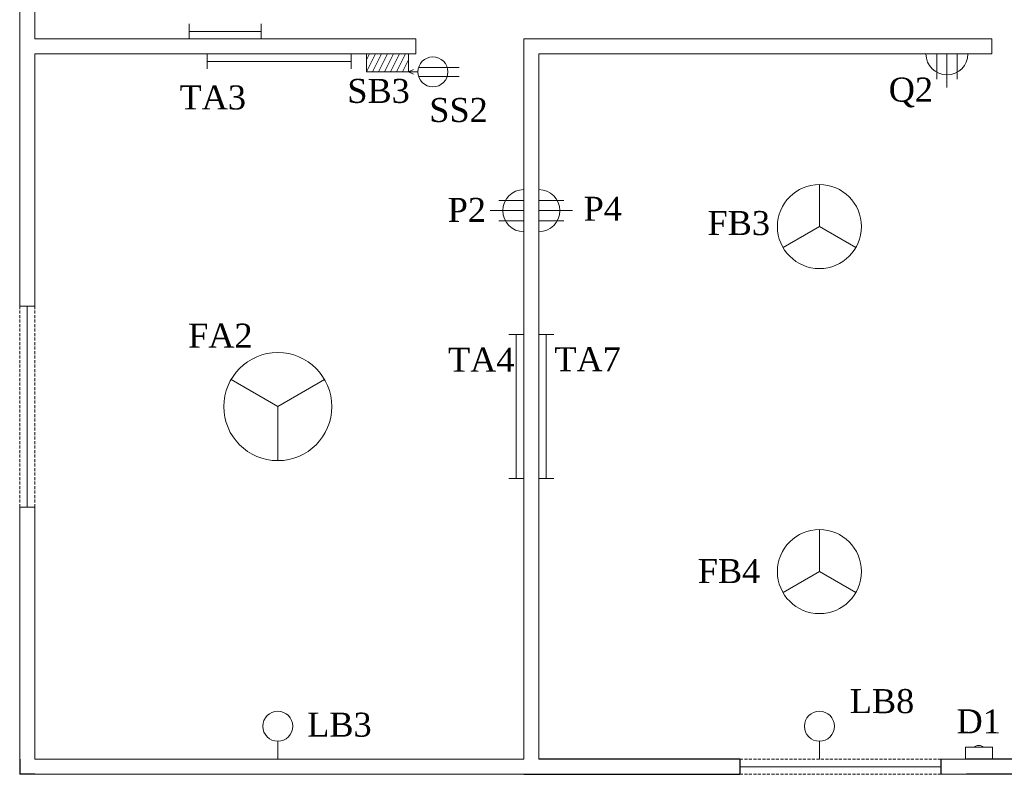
# Model space of a CAD drawing. Header units: inches. Extents: x 419 to 1480, y 150 to 957.
# Tile 1 of 4: x 419 to 747, y 361 to 612. Entities that reach past the tile are written whole.
import ezdxf

# ---------------------------------------------------------------- set-up
doc = ezdxf.new("R2010")
doc.units = ezdxf.units.IN
doc.header["$MEASUREMENT"] = 0
doc.linetypes.add('DASHEDX2', pattern=[1.5, 1, -0.5])
doc.layers.add('FandF', color=160, linetype='Continuous', lineweight=13)
doc.layers.add('name', color=160, linetype='Continuous', lineweight=13)

msp = doc.modelspace()

# ---------------------------------------------------------------- linework, layer by layer
at = {"linetype": 'Continuous', "lineweight": 13}
for p, q in [((419.16, 598.64), (419.16, 627.14)), ((424.16, 605.64), (424.16, 621.6)), ((550.16, 605.64), (551.16, 605.64)), ((551.16, 600.64), (551.16, 605.64)), ((742.16, 605.64), (743.16, 605.64)), ((743.16, 605.64), (743.16, 600.64)), ((551.16, 600.64), (550.16, 600.64)), ((738.23, 600.64), (737.23, 600.64)), ((419.16, 516.64), (419.16, 598.64)), ((419.16, 449.64), (419.16, 365.64)), ((424.16, 365.64), (424.16, 449.64))]:
    msp.add_line(p, q, dxfattribs=at)
at = {"lineweight": 13}
for p, q in [((424.16, 605.64), (551.16, 605.64)), ((587.16, 605.64), (587.16, 365.64)), ((587.16, 605.64), (592.16, 605.64)), ((592.16, 605.64), (743.16, 605.64)), ((424.16, 600.64), (551.16, 600.64)), ((424.16, 600.64), (424.16, 516.64)), ((587.16, 598.64), (587.16, 603.64)), ((592.16, 600.64), (743.16, 600.64)), ((592.16, 600.64), (592.16, 365.64)), ((743.16, 600.64), (743.16, 600.64)), ((592.16, 582.82), (592.16, 574.82)), ((424.16, 516.64), (419.16, 516.64)), ((421.66, 449.64), (421.66, 516.64)), ((424.16, 449.64), (419.16, 449.64)), ((424.16, 365.64), (587.16, 365.64)), ((734.73, 365.64), (725.73, 365.64)), ((659.16, 363.14), (726.16, 363.14)), ((424.16, 360.64), (587.16, 360.64)), ((734.73, 360.64), (725.73, 360.64))]:
    msp.add_line(p, q, dxfattribs=at)
at = {"linetype": 'DASHEDX2', "lineweight": 13}
for p, q in [((419.16, 516.64), (419.16, 449.64)), ((424.16, 516.64), (424.16, 449.64)), ((726.16, 365.64), (659.16, 365.64)), ((726.16, 360.64), (659.16, 360.64))]:
    msp.add_line(p, q, dxfattribs=at)
for p, q in [((419.16, 365.64), (419.16, 360.64)), ((659.16, 365.64), (592.16, 365.64)), ((659.16, 365.64), (659.16, 360.64)), ((726.16, 365.64), (726.16, 360.64)), ((779.16, 365.64), (734.73, 365.64)), ((424.16, 360.64), (419.16, 360.64)), ((587.16, 360.64), (592.16, 360.64)), ((592.16, 360.64), (659.16, 360.64)), ((779.16, 360.64), (734.73, 360.64))]:
    msp.add_line(p, q)
at = {"layer": 'FandF', "lineweight": 13}
for p, q in [((475.66, 608.14), (475.66, 610.64)), ((499.66, 608.14), (499.66, 610.64)), ((475.66, 608.14), (499.66, 608.14)), ((475.66, 608.14), (475.66, 605.64)), ((499.66, 605.64), (499.66, 608.14)), ((481.66, 598.14), (481.66, 600.64)), ((529.66, 598.14), (529.66, 600.64)), ((534.74, 600.64), (534.74, 594.64)), ((534.74, 594.64), (537.7, 600.64)), ((534.74, 598.69), (535.7, 600.64)), ((536.74, 594.64), (539.7, 600.64)), ((538.74, 594.64), (541.7, 600.64)), ((540.74, 594.64), (543.7, 600.64)), ((542.74, 594.64), (545.7, 600.64)), ((544.74, 594.64), (547.7, 600.64)), ((548.74, 594.64), (548.74, 600.64)), ((724.75, 600.64), (724.75, 592.25)), ((728.16, 600.64), (728.16, 589.44)), ((731.57, 600.64), (731.57, 592.25)), ((529.66, 598.14), (481.66, 598.14)), ((481.66, 595.64), (481.66, 598.14)), ((529.66, 595.64), (529.66, 598.14)), ((546.74, 594.64), (548.74, 598.69)), ((534.74, 594.64), (536.74, 594.64)), ((536.74, 594.64), (538.74, 594.64)), ((538.74, 594.64), (540.74, 594.64)), ((540.74, 594.64), (542.74, 594.64)), ((542.74, 594.64), (544.74, 594.64)), ((544.74, 594.64), (546.74, 594.64)), ((546.74, 594.64), (548.74, 594.64)), ((548.74, 594.64), (550.37, 595.43)), ((551.87, 594.64), (548.74, 594.64)), ((548.74, 594.64), (550.37, 593.85)), ((552.1, 596.14), (565.6, 596.14)), ((552.1, 593.14), (565.6, 593.14)), ((685.66, 543.11), (685.66, 557.11)), ((587.16, 551.82), (578.78, 551.82)), ((592.16, 551.82), (600.55, 551.82)), ((587.16, 548.41), (575.97, 548.41)), ((592.16, 548.41), (603.36, 548.41)), ((587.16, 545), (578.78, 545)), ((592.16, 545), (600.55, 545)), ((685.66, 543.11), (673.54, 536.11)), ((685.66, 543.11), (697.79, 536.11)), ((584.66, 507.19), (582.16, 507.19)), ((584.66, 459.19), (584.66, 507.19)), ((587.16, 507.19), (584.66, 507.19)), ((592.16, 507.19), (594.66, 507.19)), ((594.66, 459.19), (594.66, 507.19)), ((594.66, 507.19), (597.16, 507.19)), ((505.18, 483.14), (489.59, 492.14)), ((505.18, 483.14), (520.77, 492.14)), ((505.18, 483.14), (505.18, 465.14)), ((584.66, 459.19), (582.16, 459.19)), ((587.16, 459.19), (584.66, 459.19)), ((592.16, 459.19), (594.66, 459.19)), ((594.66, 459.19), (597.16, 459.19)), ((685.66, 428.16), (685.66, 442.16)), ((685.66, 428.16), (673.54, 421.16)), ((685.66, 428.16), (697.79, 421.16)), ((505.18, 371.64), (505.18, 365.64)), ((685.66, 371.64), (685.66, 365.64)), ((734.3, 365.64), (734.3, 369.64)), ((734.3, 369.64), (743.3, 369.64)), ((743.3, 369.64), (737.3, 369.64)), ((743.3, 369.64), (743.3, 365.64))]:
    msp.add_line(p, q, dxfattribs=at)
for centre, radius in [((556.87, 594.64), 5), ((685.66, 543.11), 14), ((505.18, 483.14), 18), ((685.66, 428.16), 14), ((505.18, 376.64), 5), ((685.66, 376.64), 5)]:
    msp.add_circle(centre, radius, dxfattribs=at)
for centre, radius, start, end in [((728.16, 600.64), 7, 180, 0), ((587.16, 548.41), 7, 90, 270), ((592.16, 548.41), 7, 270, 90), ((738.8, 368.2), 2.08, 43.8785, 136.1215)]:
    msp.add_arc(centre, radius, start, end, dxfattribs=at)

# ---------------------------------------------------------------- texts
at = {"layer": 'name', "lineweight": 13, "ltscale": 0.7, "char_height": 8, "width": 29.0475, "attachment_point": 1}
for s, insert in [('{\\fTimes New Roman|b0|i0|c0|p18;SB3}', (528.35, 592.31)), ('{\\fTimes New Roman|b0|i0|c0|p18;Q2}', (708.76, 592.74)), ('{\\fTimes New Roman|b0|i0|c0|p18;TA3}', (472.43, 590.13)), ('{\\fTimes New Roman|b0|i0|c0|p18;SS2}', (555.66, 585.95)), ('{\\fTimes New Roman|b0|i0|c0|p18;P2}', (561.79, 552.66)), ('{\\fTimes New Roman|b0|i0|c0|p18;P4}', (607.08, 553.04)), ('{\\fTimes New Roman|b0|i0|c0|p18;FB3}', (648.38, 548.29)), ('{\\fTimes New Roman|b0|i0|c0|p18;FA2}', (475.28, 510.78)), ('{\\fTimes New Roman|b0|i0|c0|p18;TA4}', (561.9, 502.76)), ('{\\fTimes New Roman|b0|i0|c0|p18;TA7}', (597.34, 502.91)), ('{\\fTimes New Roman|b0|i0|c0|p18;FB4}', (645.12, 432.35)), ('{\\fTimes New Roman|b0|i0|c0|p18;LB8}', (695.78, 389.01)), ('{\\fTimes New Roman|b0|i0|c0|p18;LB3}', (514.97, 381.18)), ('{\\fTimes New Roman|b0|i0|c0|p18;D1}', (731.36, 382.27))]:
    msp.add_mtext(s, dxfattribs=dict(at, insert=insert))

doc.saveas('drawing.dxf')
